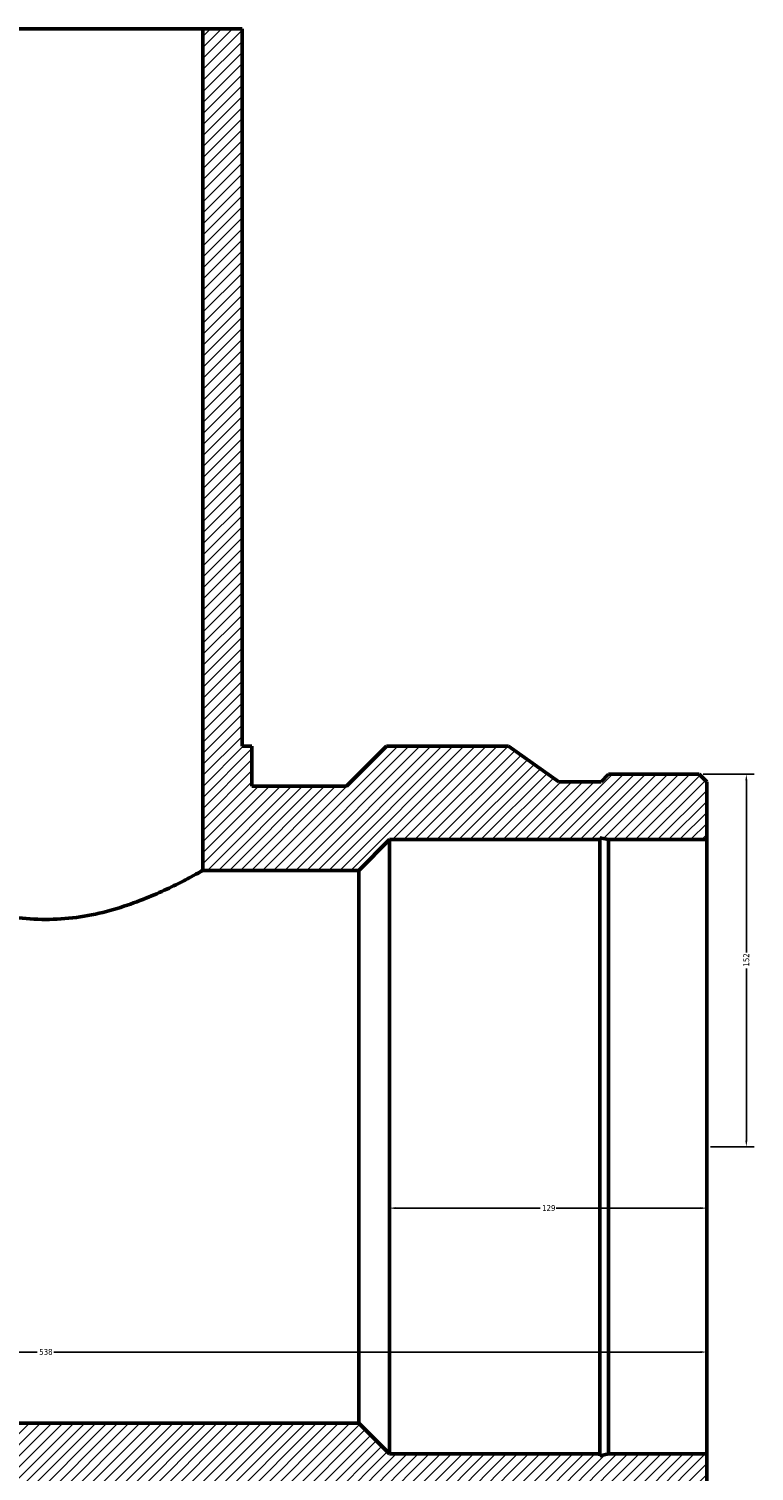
# Model space of a CAD drawing. Header units: millimetres. Extents: x -457 to 1601, y -508 to 2023.
# Tile 8 of 8: x 566 to 861, y 1436 to 2023. Entities that reach past the tile are written whole.
import ezdxf

# ---------------------------------------------------------------- set-up
doc = ezdxf.new("R2010")
doc.units = ezdxf.units.MM
for name, color, linetype, lineweight in [('Dimension (ANSI)', 7, 'Continuous', 25), ('Hatch (ANSI)', 7, 'Continuous', 18), ('Visible (ANSI)', 7, 'Continuous', 50)]:
    doc.layers.add(name, color=color, linetype=linetype, lineweight=lineweight)
doc.styles.add('Note Text (ANSI)', font='tahoma.ttf')
doc.dimstyles.new('Default - mm (ANSI)', dxfattribs={"dimtxt": 2.4, "dimasz": 2.5, "dimexe": 3.175, "dimexo": 1.6002, "dimgap": 0.8, "dimtad": 0, "dimtoh": 1, "dimdec": 0, "dimrnd": 1e-08, "dimzin": 4, "dimdsep": 46, "dimtxsty": 'Note Text (ANSI)', "dimcen": 0.09, "dimdle": 10, "dimclrd": 256, "dimclre": 256, "dimclrt": 230, "dimadec": 1, "dimazin": 1, "dimtfac": 1.27, "dimtofl": 0, "dimtmove": 0, "dimatfit": 3, "dimfxl": 1, "dimtolj": 1, "dimtzin": 4, "dimlwd": -1, "dimlwe": -1, "dimarcsym": 0})

# ---------------------------------------------------------------- blocks, each defined once
blk = doc.blocks.new('*D9')
at = {"layer": 'Defpoints', "color": 0, "transparency": 16777216}
for p in [(304.03, 1568.11), (842.03, 1568.11), (842.03, 1484.56)]:
    blk.add_point(p, dxfattribs=at)
at = {"layer": 'Dimension (ANSI)', "transparency": 16777216}
for p, q in [((306.53, 1484.56), (569.69, 1484.56)), ((839.53, 1484.56), (576.37, 1484.56))]:
    blk.add_line(p, q, dxfattribs=at)
for points in [[(306.53, 1484.98), (306.53, 1484.15), (304.03, 1484.56)], [(839.53, 1484.98), (839.53, 1484.15), (842.03, 1484.56)]]:
    blk.add_solid(points, dxfattribs=at)
at = {"layer": 'Dimension (ANSI)', "color": 230, "true_color": 0xff0080, "transparency": 16777216, "insert": (570.49, 1485.82), "char_height": 2.4, "attachment_point": 1, "style": 'Note Text (ANSI)'}
blk.add_mtext('\\A1;538', dxfattribs=at)
blk = doc.blocks.new('*D10')
at = {"layer": 'Defpoints', "color": 0, "transparency": 16777216}
for p in [(713.03, 1568.11), (842.03, 1568.11), (713.03, 1543.13)]:
    blk.add_point(p, dxfattribs=at)
at = {"layer": 'Dimension (ANSI)', "transparency": 16777216}
for p, q in [((715.53, 1543.13), (774.28, 1543.13)), ((839.53, 1543.13), (780.78, 1543.13))]:
    blk.add_line(p, q, dxfattribs=at)
for points in [[(715.53, 1543.55), (715.53, 1542.71), (713.03, 1543.13)], [(839.53, 1543.55), (839.53, 1542.71), (842.03, 1543.13)]]:
    blk.add_solid(points, dxfattribs=at)
at = {"layer": 'Dimension (ANSI)', "color": 230, "true_color": 0xff0080, "transparency": 16777216, "insert": (775.08, 1544.38), "char_height": 2.4, "attachment_point": 1, "style": 'Note Text (ANSI)'}
blk.add_mtext('\\A1;129', dxfattribs=at)
blk = doc.blocks.new('*D11')
at = {"layer": 'Defpoints', "color": 0, "transparency": 16777216}
for p in [(839, 1719.7), (858.16, 1719.7), (842.03, 1568.11)]:
    blk.add_point(p, dxfattribs=at)
at = {"layer": 'Dimension (ANSI)', "transparency": 16777216}
for p, q in [((840.6, 1719.7), (861.33, 1719.7)), ((858.16, 1717.2), (858.16, 1647.16)), ((858.16, 1570.61), (858.16, 1640.66)), ((843.63, 1568.11), (861.33, 1568.11))]:
    blk.add_line(p, q, dxfattribs=at)
for points in [[(857.74, 1717.2), (858.57, 1717.2), (858.16, 1719.7)], [(857.74, 1570.61), (858.57, 1570.61), (858.16, 1568.11)]]:
    blk.add_solid(points, dxfattribs=at)
at = {"layer": 'Dimension (ANSI)', "color": 230, "true_color": 0xff0080, "transparency": 16777216, "insert": (856.91, 1641.46), "char_height": 2.4, "attachment_point": 1, "rotation": 90, "style": 'Note Text (ANSI)'}
blk.add_mtext('\\A1;152', dxfattribs=at)

msp = doc.modelspace()

# ---------------------------------------------------------------- hatches: boundary and pattern name
at = {"layer": 'Hatch (ANSI)'}
h = msp.add_hatch(dxfattribs=at)
h.set_pattern_fill('ANSI31', color=256, scale=25.4, style=0)
h.set_pattern_definition([(45, (0, 0), (-2.245064, 2.245064), [])])
h.paths.add_polyline_path([(637.03, 2023.11), (637.03, 1680.61), (700.53, 1680.61), (713.03, 1693.11), (798.54, 1693.11), (798.54, 1693.86), (802.06, 1693.11), (842.03, 1693.11), (842.03, 1716.67), (839, 1719.7), (802.06, 1719.7), (799.03, 1716.67), (781.83, 1716.67), (761.33, 1731.11), (711.73, 1731.11), (695.43, 1714.81), (657.03, 1714.81), (657.03, 1731.11), (653.03, 1731.11), (653.03, 2023.11)])
h.paths.add_polyline_path([(304.03, 1716.67), (304.03, 1693.11), (344, 1693.11), (347.53, 1693.86), (347.53, 1693.11), (433.03, 1693.11), (445.53, 1680.61), (509.03, 1680.61), (509.03, 2023.11), (493.03, 2023.11), (493.03, 1731.11), (489.03, 1731.11), (489.03, 1714.81), (450.64, 1714.81), (434.34, 1731.11), (384.73, 1731.11), (364.23, 1716.67), (347.03, 1716.67), (344, 1719.7), (307.06, 1719.7)])
h.paths.add_polyline_path([(304.03, 1443.11), (304.03, 1419.56), (307.06, 1416.52), (344, 1416.52), (347.03, 1419.56), (364.23, 1419.56), (384.73, 1405.11), (434.34, 1405.11), (450.64, 1421.41), (695.43, 1421.41), (711.73, 1405.11), (761.33, 1405.11), (781.83, 1419.56), (799.03, 1419.56), (802.06, 1416.52), (839, 1416.52), (842.03, 1419.56), (842.03, 1443.11), (802.06, 1443.11), (798.54, 1442.36), (798.54, 1443.11), (713.03, 1443.11), (700.53, 1455.61), (445.53, 1455.61), (433.03, 1443.11), (347.53, 1443.11), (347.53, 1442.36), (344, 1443.11)])

# ---------------------------------------------------------------- linework, layer by layer
at = {"layer": 'Visible (ANSI)'}
for p, q in [((509.03, 2023.11), (637.03, 2023.11)), ((637.03, 2023.11), (637.03, 1680.61)), ((653.03, 2023.11), (637.03, 2023.11)), ((653.03, 1731.11), (653.03, 2023.11)), ((657.03, 1731.11), (653.03, 1731.11)), ((657.03, 1714.81), (657.03, 1731.11)), ((711.73, 1731.11), (695.43, 1714.81)), ((761.33, 1731.11), (711.73, 1731.11)), ((781.83, 1716.67), (761.33, 1731.11)), ((695.43, 1714.81), (657.03, 1714.81)), ((799.03, 1716.67), (781.83, 1716.67)), ((802.06, 1719.7), (799.03, 1716.67)), ((839, 1719.7), (802.06, 1719.7)), ((842.03, 1716.67), (839, 1719.7)), ((842.03, 1693.11), (842.03, 1716.67)), ((700.53, 1680.61), (713.03, 1693.11)), ((713.03, 1693.11), (798.54, 1693.11)), ((713.03, 1443.11), (713.03, 1693.11)), ((798.54, 1693.11), (798.54, 1693.86)), ((798.54, 1693.86), (802.06, 1693.11)), ((798.54, 1443.11), (798.54, 1693.11)), ((802.06, 1693.11), (842.03, 1693.11)), ((802.06, 1443.11), (802.06, 1693.11)), ((842.03, 1443.11), (842.03, 1693.11)), ((637.03, 1680.61), (700.53, 1680.61)), ((700.53, 1455.61), (700.53, 1680.61)), ((700.53, 1455.61), (445.53, 1455.61)), ((713.03, 1443.11), (700.53, 1455.61)), ((798.54, 1443.11), (713.03, 1443.11)), ((802.06, 1443.11), (798.54, 1442.36)), ((798.54, 1442.36), (798.54, 1443.11)), ((842.03, 1443.11), (802.06, 1443.11)), ((842.03, 1419.56), (842.03, 1443.11))]:
    msp.add_line(p, q, dxfattribs=at)
for points, knots in [([(573.03, 1660.64), (568.89, 1660.64), (564.66, 1660.92), (556.3, 1662.04), (552.19, 1662.88), (544.35, 1664.9), (540.62, 1666.1), (533.73, 1668.59), (530.57, 1669.88), (524.99, 1672.33), (522.37, 1673.58), (517.7, 1675.9), (515.66, 1676.97), (512.37, 1678.74), (511.1, 1679.45), (509.44, 1680.38), (509.03, 1680.61), (509.03, 1680.61)], [0, 0, 0, 0, 1.241946, 1.241946, 2.483891, 2.483891, 3.725837, 3.725837, 4.967782, 4.967782, 6.203538, 6.203538, 7.439295, 7.439295, 8.675051, 8.675051, 9.910808, 9.910808, 9.910808, 9.910808]), ([(637.03, 1680.61), (637.03, 1680.61), (636.63, 1680.38), (634.96, 1679.45), (633.7, 1678.74), (630.4, 1676.97), (628.36, 1675.9), (623.7, 1673.58), (621.07, 1672.33), (615.49, 1669.88), (612.33, 1668.59), (605.45, 1666.1), (601.71, 1664.9), (593.87, 1662.88), (589.76, 1662.04), (581.41, 1660.92), (577.17, 1660.64), (573.03, 1660.64)], [29.732423, 29.732423, 29.732423, 29.732423, 30.968179, 30.968179, 32.203935, 32.203935, 33.439692, 33.439692, 34.675448, 34.675448, 35.917394, 35.917394, 37.159339, 37.159339, 38.401285, 38.401285, 39.64323, 39.64323, 39.64323, 39.64323])]:
    msp.add_open_spline(points, degree=3, knots=knots, dxfattribs=at)

# ---------------------------------------------------------------- dimensions: what is measured, and where the dimension line sits
at = {"layer": 'Dimension (ANSI)'}
for base, p1, p2, angle, override, picture, middle in [((858.16, 1719.7), (842.03, 1568.11), (839, 1719.7), 90, {"dimgap": 0.8, "dimtoh": 0, "dimdec": 0, "dimtol": 0, "dimlim": 0, "dimtp": 0, "dimtm": 0, "dimtdec": 2, "dimatfit": 1}, '*D11', (858.16, 1643.91)), ((842.03, 1484.56), (304.03, 1568.11), (842.03, 1568.11), 180, {"dimgap": 0.8, "dimtoh": 0, "dimdec": 0, "dimse1": 1, "dimse2": 1, "dimtol": 0, "dimlim": 0, "dimtp": 0, "dimtm": 0, "dimtdec": 2, "dimatfit": 1}, '*D9', (573.03, 1484.56)), ((713.03, 1543.13), (842.03, 1568.11), (713.03, 1568.11), 180, {"dimgap": 0.8, "dimtoh": 0, "dimdec": 0, "dimse1": 1, "dimse2": 1, "dimtol": 0, "dimlim": 0, "dimtp": 0, "dimtm": 0, "dimtdec": 2, "dimatfit": 1}, '*D10', (777.53, 1543.13))]:
    dim = msp.add_linear_dim(base=base, p1=p1, p2=p2, angle=angle, dimstyle='Default - mm (ANSI)', override=override, dxfattribs=at)
    dim.commit()
    dim.dimension.update_dxf_attribs({"geometry": picture, "text_midpoint": middle, "dimtype": 160})

doc.saveas('drawing.dxf')
